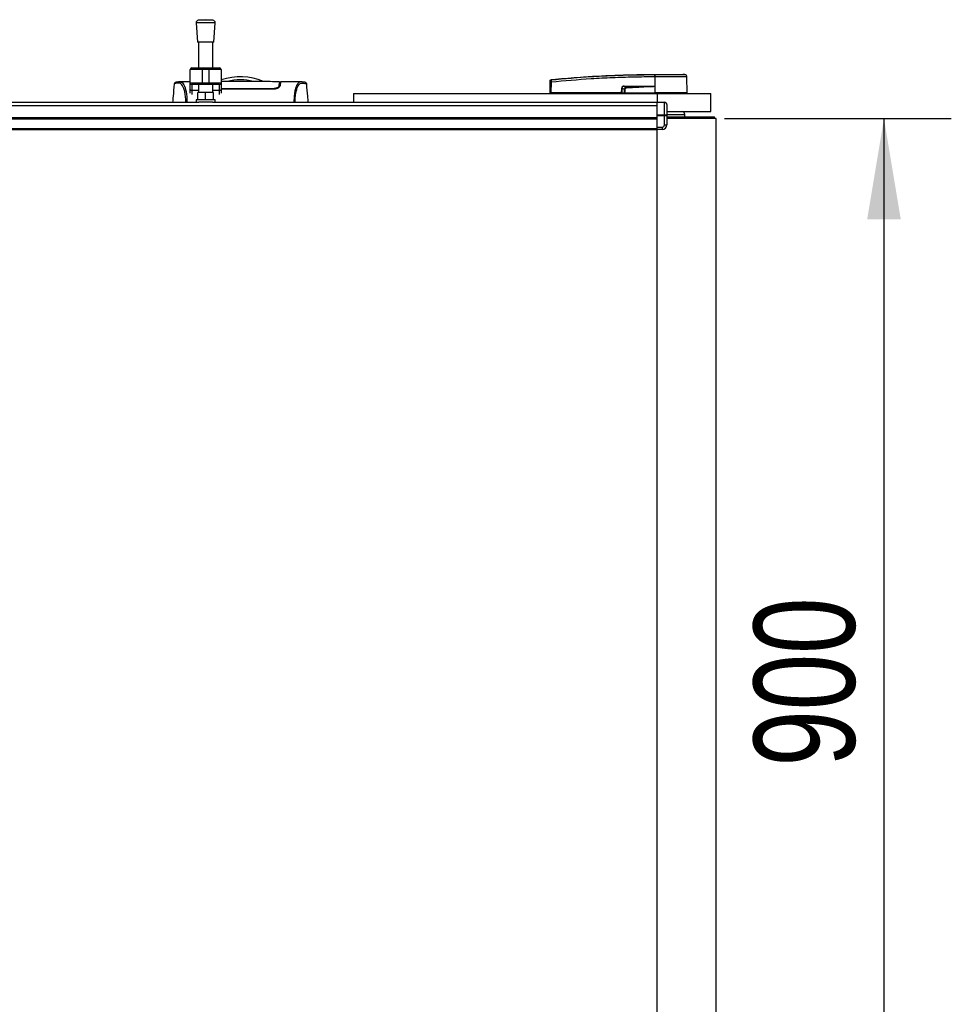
# Model space of a CAD drawing. Header units: millimetres. Extents: x 0 to 420, y 0 to 297.
# Tile 13 of 88: x 198 to 226, y 95 to 125. Entities that reach past the tile are written whole.
import ezdxf

# ---------------------------------------------------------------- set-up
doc = ezdxf.new("R2010")
doc.units = ezdxf.units.MM
doc.layers.add('QUOTE', color=174, linetype='Continuous')
doc.styles.add('SLDTEXTSTYLE3', font='TXT', dxfattribs={"width": 0.75})
doc.dimstyles.new('SLDDIMSTYLE0', dxfattribs={"dimtxt": 3, "dimasz": 3, "dimexe": 0, "dimexo": 0.0625, "dimgap": 0.75, "dimtad": 1, "dimlfac": 28.265046, "dimrnd": 1e-09, "dimzin": 12, "dimdsep": 46, "dimtxsty": 'SLDTEXTSTYLE3', "dimsah": 1, "dimcen": 0.09, "dimadec": 0, "dimazin": 3, "dimtfac": 1, "dimtdec": 3, "dimtofl": 0, "dimtmove": 0, "dimatfit": 3, "dimfxl": 0, "dimfrac": 2, "dimtolj": 1, "dimtzin": 12, "dimarcsym": 0})

# ---------------------------------------------------------------- blocks, each defined once
blk = doc.blocks.new('_D_1')
at = {"layer": 'QUOTE'}
for p, q in [((219.243, 121.718), (225.975, 121.718)), ((223.975, 121.718), (223.975, 89.876)), ((219.243, 89.876), (225.975, 89.876))]:
    blk.add_line(p, q, dxfattribs=at)
for points in [[(223.975, 121.718), (223.475, 118.718), (224.475, 118.718)], [(223.975, 89.876), (224.475, 92.876), (223.475, 92.876)]]:
    blk.add_solid(points, dxfattribs=at)
at = {"layer": 'QUOTE', "insert": (220.108, 102.472), "char_height": 3, "attachment_point": 1, "rotation": 90, "style": 'SLDTEXTSTYLE3'}
blk.add_mtext('900', dxfattribs=at)

msp = doc.modelspace()

# ---------------------------------------------------------------- linework, layer by layer
at = {"color": 7, "linetype": 'Continuous', "lineweight": 25}
for p, q in [((203.82802, 124.65146), (203.61016, 124.63483)), ((204.04589, 124.63483), (203.61016, 124.63483)), ((204.04589, 124.63483), (203.82802, 124.65146)), ((203.54499, 124.5589), (203.58921, 123.97925)), ((204.11106, 124.5589), (203.54499, 124.5589)), ((204.06683, 123.97925), (204.11106, 124.5589)), ((204.06683, 123.97925), (203.58921, 123.97925)), ((203.61575, 123.97925), (203.61575, 123.22114)), ((204.0403, 123.22114), (204.0403, 123.97925)), ((203.72188, 123.16807), (203.36809, 123.16807)), ((203.36809, 122.7789), (203.36809, 123.16807)), ((203.42116, 123.22114), (203.72188, 123.22114)), ((203.72188, 123.16807), (203.72188, 123.22114)), ((203.72188, 123.22114), (203.93416, 123.22114)), ((203.93416, 123.16807), (203.72188, 123.16807)), ((203.72188, 123.16807), (203.72188, 122.7789)), ((203.93416, 123.16807), (203.93416, 123.22114)), ((203.93416, 123.22114), (204.23489, 123.22114)), ((204.28795, 123.16807), (203.93416, 123.16807)), ((203.93416, 122.7789), (203.93416, 123.16807)), ((204.28795, 123.16807), (204.28795, 122.7789)), ((214.08776, 122.86993), (214.08774, 122.86992)), ((214.08776, 122.86993), (214.08888, 122.87004)), ((217.16919, 122.95196), (217.16345, 122.95196)), ((217.16919, 122.95196), (217.16884, 122.47817)), ((217.16924, 123.02655), (217.16929, 123.02655)), ((218.06007, 123.02169), (217.99854, 123.02655)), ((218.12747, 122.47817), (218.12334, 122.95194)), ((202.89677, 122.74343), (202.89664, 122.74327)), ((203.36809, 122.80518), (203.0643, 122.80518)), ((203.36809, 122.7789), (203.72188, 122.7789)), ((203.36809, 122.57523), (203.36809, 122.7789)), ((203.36809, 122.46922), (203.36809, 122.57523)), ((203.72188, 122.72583), (203.42116, 122.72583)), ((203.42116, 122.72583), (203.42116, 122.54479)), ((203.61575, 122.54479), (203.42116, 122.54479)), ((203.42116, 122.54479), (203.42116, 122.4255)), ((203.61575, 122.72583), (203.61575, 122.48561)), ((203.72188, 122.7789), (203.93416, 122.7789)), ((203.72188, 122.72583), (203.72188, 122.7789)), ((203.93416, 122.72583), (203.72188, 122.72583)), ((203.93416, 122.7789), (204.28795, 122.7789)), ((203.93416, 122.72583), (203.93416, 122.7789)), ((204.23489, 122.72583), (203.93416, 122.72583)), ((204.0403, 122.48561), (204.0403, 122.72583)), ((204.23489, 122.54479), (204.0403, 122.54479)), ((204.23489, 122.54479), (204.23489, 122.72583)), ((204.23489, 122.4255), (204.23489, 122.54479)), ((204.28795, 122.7789), (204.28795, 122.57523)), ((205.83329, 122.58349), (204.28795, 122.58349)), ((204.28795, 122.57523), (204.28795, 122.46922)), ((205.83329, 122.60193), (205.83329, 122.58366)), ((206.01527, 122.67903), (206.01492, 122.65334)), ((206.01557, 122.70137), (206.01527, 122.67903)), ((206.0171, 122.7576), (206.01707, 122.69056)), ((206.04742, 122.78749), (206.02238, 122.78749)), ((206.65677, 122.80518), (206.04772, 122.80518)), ((206.66137, 122.80484), (206.65677, 122.80484)), ((206.82395, 122.74343), (206.82407, 122.74327)), ((214.05915, 122.47817), (214.06192, 122.79497)), ((214.08784, 122.79497), (214.08508, 122.47817)), ((216.18364, 122.47817), (216.1842, 122.62099)), ((216.19082, 122.62099), (216.19026, 122.47817)), ((216.26545, 122.58219), (216.19082, 122.62099)), ((216.26142, 122.66974), (216.32362, 122.63741)), ((217.09168, 122.66974), (216.26142, 122.66974)), ((216.26187, 122.67889), (217.09214, 122.67889)), ((217.16696, 122.67463), (217.16698, 122.67267)), ((217.16698, 122.67267), (217.16867, 122.47817)), ((203.54499, 122.27334), (203.54499, 122.20258)), ((204.11106, 122.27334), (203.54499, 122.27334)), ((203.59806, 122.27334), (203.59806, 122.48561)), ((203.82802, 122.48561), (203.59806, 122.48561)), ((203.82802, 122.27334), (203.82802, 122.48561)), ((204.05799, 122.48561), (203.82802, 122.48561)), ((204.05799, 122.27334), (204.05799, 122.48561)), ((204.11106, 122.20258), (204.11106, 122.27334)), ((208.2214, 122.46048), (208.2214, 122.20258)), ((208.2214, 122.46048), (217.24314, 122.46048)), ((209.58277, 122.46137), (209.58277, 122.46048)), ((209.86543, 122.46048), (209.86543, 122.46137)), ((214.05915, 122.47817), (214.08508, 122.47817)), ((214.07638, 122.47817), (214.07669, 122.46048)), ((216.18364, 122.47817), (214.08508, 122.47817)), ((214.08638, 122.47817), (214.08641, 122.46048)), ((216.19026, 122.47817), (216.18364, 122.47817)), ((216.18503, 122.47817), (216.18506, 122.46048)), ((216.19026, 122.47817), (216.26913, 122.47817)), ((216.20248, 122.47817), (216.2027, 122.46048)), ((216.27184, 122.47817), (217.16867, 122.47817)), ((216.27739, 122.47817), (216.27752, 122.46048)), ((217.16884, 122.47817), (217.16867, 122.47817)), ((218.12747, 122.47817), (217.16884, 122.47817)), ((217.16956, 122.47817), (217.16958, 122.46048)), ((217.24314, 122.46048), (218.83522, 122.46048)), ((217.24314, 122.46048), (217.24314, 122.20258)), ((218.10994, 122.46048), (218.11025, 122.47817)), ((218.83522, 121.92979), (218.83522, 122.46048)), ((58.0359, 122.10569), (217.24314, 122.10569)), ((147.17546, 122.20258), (203.62086, 122.20258)), ((204.03519, 122.20258), (203.62086, 122.20258)), ((204.03519, 122.20258), (217.24314, 122.20258)), ((217.24314, 122.20258), (217.45542, 122.20258)), ((217.24314, 122.19222), (217.24314, 122.20258)), ((217.45542, 122.19222), (217.24314, 122.19222)), ((217.24314, 121.82377), (217.24314, 122.19222)), ((217.45542, 122.20258), (217.45542, 122.19222)), ((217.45542, 121.82377), (217.45542, 122.19222)), ((217.52618, 122.13182), (217.52618, 121.7841)), ((58.0359, 121.74265), (217.24314, 121.74265)), ((58.0359, 121.70727), (217.24314, 121.70727)), ((217.24314, 121.82377), (217.45542, 121.82377)), ((217.24314, 121.79875), (217.24314, 121.82377)), ((217.45542, 121.79875), (217.24314, 121.79875)), ((217.24314, 121.45961), (217.24314, 121.79875)), ((217.24314, 121.42423), (217.24314, 121.70727)), ((217.45542, 121.82377), (217.45542, 121.79875)), ((217.45542, 121.53037), (217.45542, 121.79875)), ((217.52618, 121.92979), (218.83522, 121.92979)), ((217.52618, 121.83545), (218.05687, 121.83545)), ((217.52618, 121.7841), (217.52618, 121.53037)), ((217.52618, 121.77058), (218.70024, 121.77058)), ((218.99442, 121.71752), (217.52618, 121.71752)), ((218.05687, 121.77058), (218.05687, 121.83545)), ((218.70024, 121.77058), (218.94135, 121.77058)), ((218.94135, 121.71752), (218.94135, 121.77058)), ((218.99442, 89.87607), (218.99442, 121.71752)), ((58.0359, 121.42423), (217.24314, 121.42423)), ((58.0359, 121.38885), (217.24314, 121.38885)), ((217.24314, 121.45961), (217.38466, 121.45961)), ((217.24314, 121.38885), (217.24314, 121.42423)), ((217.38466, 121.38885), (217.24314, 121.38885)), ((217.24314, 90.20473), (217.24314, 121.38885)), ((217.38466, 121.45961), (217.38466, 121.38885)), ((217.45542, 121.53037), (217.52618, 121.53037))]:
    msp.add_line(p, q, dxfattribs=at)
at = {"color": 7, "linetype": 'Continuous', "lineweight": 25, "flags": 128}
for points in [[(203.06942, 122.80511), (203.08665, 122.80387), (203.10356, 122.80017), (203.12189, 122.79115), (203.12663, 122.78761), (203.13309, 122.78189), (203.13887, 122.77589), (203.14041, 122.77415), (203.14085, 122.77365), (203.14098, 122.7735), (203.14103, 122.77344), (203.14104, 122.77342), (203.14105, 122.77342), (203.14105, 122.77341), (203.14105, 122.77341), (203.14105, 122.77341), (203.14105, 122.77341), (203.14105, 122.77341), (203.14105, 122.77341), (203.15991, 122.74859), (203.178, 122.71914), (203.19765, 122.67925), (203.21604, 122.63174), (203.23203, 122.57845), (203.24619, 122.51552), (203.25783, 122.44154), (203.26585, 122.35941), (203.26991, 122.27037), (203.26996, 122.20258)], [(203.42116, 122.54479), (203.41081, 122.54537), (203.40085, 122.54711), (203.39168, 122.54992), (203.38363, 122.5537), (203.37703, 122.55832), (203.37213, 122.56358), (203.36911, 122.56929), (203.36809, 122.57523)], [(204.28795, 122.57523), (204.28693, 122.56929), (204.28391, 122.56358), (204.27901, 122.55832), (204.27241, 122.5537), (204.26437, 122.54992), (204.25519, 122.54711), (204.24524, 122.54537), (204.23489, 122.54479)], [(217.09168, 122.66974), (217.13385, 122.67138), (217.16698, 122.67267)]]:
    msp.add_lwpolyline(points, dxfattribs=at)
at = {"color": 7, "linetype": 'Continuous', "lineweight": 25}
for centre, radius, start, end in [((203.61554, 124.56428), 0.07076, 94.362914, 184.362914), ((204.0405, 124.56428), 0.07076, 355.637086, 85.637086), ((203.42116, 123.16807), 0.05307, 90, 180), ((204.23489, 123.16807), 0.05307, 0, 90), ((204.86036, 121.18682), 1.76897, 67.268445, 108.879587), ((204.86036, 121.18682), 1.67778, 76.586674, 103.444717), ((214.0905, 122.83644), 0.02822, 96.104195, 179.384141), ((217.42922, 122.96691), 0.26619, 168.120168, 183.219012), ((218.60405, 122.85809), 1.44462, 173.303191, 173.496611), ((217.43499, 122.96673), 0.26621, 168.081743, 183.180073), ((218.05258, 122.95132), 0.07076, 0.500011, 83.923128), ((203.42116, 122.7789), 0.05307, 180, 270), ((204.23489, 122.7789), 0.05307, 270, 0), ((214.07488, 122.0117), 0.78337, 89.051899, 90.948101), ((216.18751, 123.5221), 0.90112, 269.78976, 270.21024), ((216.18858, 122.67793), 0.0733, 353.585658, 0.74759), ((191.88745, 121.45639), 24.46469, 2.731259, 2.766996), ((217.01884, 122.67793), 0.0733, 353.585658, 0.74759), ((217.45542, 122.13182), 0.07076, 0, 90), ((217.95899, 121.83545), 0.09788, 0, 74.548307), ((217.38466, 121.53037), 0.07076, 270, 0), ((217.38466, 121.53037), 0.14152, 270, 0)]:
    msp.add_arc(centre, radius, start, end, dxfattribs=at)
for centre, major_axis, ratio, start_param, end_param in [((216.30974, 122.58493), (0.1203, -0.05917), 0.60672542, 2.25200573, 3.42889257), ((216.30885, 122.58502), (0.11381, -0.05633), 0.5569608, 2.25321842, 3.43010526), ((216.35294, 122.5621), (0.08106, -0.04313), 0.77058227, 2.30113884, 3.47802567), ((216.35294, 122.56226), (0.07076, -0.0374), 0.66301777, 2.29905058, 3.47593741), ((217.45542, 122.13182), (0.07076, 0), 0.85355339, 0, 1.57079633), ((217.45542, 121.7841), (0.07076, 0), 0.56066017, 0, 1.57079633), ((217.45542, 121.7841), (0.07076, 0), 0.20710678, 0, 1.57079633)]:
    msp.add_ellipse(centre, major_axis=major_axis, ratio=ratio, start_param=start_param, end_param=end_param, dxfattribs=at)
for points, knots in [([(206.01738, 122.80459), (205.92547, 122.80727), (205.73751, 122.81276), (205.45196, 122.81344), (205.15949, 122.8133), (204.83236, 122.81282), (204.54103, 122.81335), (204.3499, 122.81286), (204.28795, 122.81271)], [0, 0, 0, 0, 0.16231753, 0.33197848, 0.50006744, 0.66750147, 0.89224742, 1, 1, 1, 1]), ([(214.06192, 122.79497), (214.06193, 122.79665), (214.06199, 122.80306), (214.06208, 122.81393), (214.06218, 122.82551), (214.06226, 122.83397), (214.06227, 122.83582), (214.06228, 122.83674)], [0, 0, 0, 0, 0.08210774, 0.31165455, 0.54070711, 0.77036972, 1, 1, 1, 1]), ([(214.06228, 122.83674), (214.0623, 122.83878), (214.06232, 122.84155), (214.06233, 122.84192), (214.06233, 122.84202)], [0, 0, 0, 0, 0.73657409, 1, 1, 1, 1]), ([(214.06233, 122.84202), (214.06237, 122.843), (214.06254, 122.8472), (214.06472, 122.85445), (214.0704, 122.86229), (214.07834, 122.86801), (214.0846, 122.86929), (214.08774, 122.86992)], [0, 0, 0, 0, 0.071606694, 0.306811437, 0.537874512, 0.76893725, 1, 1, 1, 1]), ([(214.0875, 122.8645), (214.0873, 122.86294), (214.08689, 122.85981), (214.08674, 122.84572), (214.08695, 122.82648), (214.08739, 122.8084), (214.08775, 122.79777), (214.08784, 122.79497)], [0, 0, 0, 0, 0.229688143, 0.459596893, 0.688779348, 0.91808895, 1, 1, 1, 1]), ([(214.0875, 122.8645), (214.4859, 122.90085), (215.09312, 122.95627), (215.91134, 122.99703), (216.54016, 123.01863), (216.9587, 123.01861), (217.16873, 123.02171), (217.16873, 123.02171)], [0, 0, 0, 0, 0.38876695, 0.59252789, 0.79628932, 0.99999932, 1, 1, 1, 1]), ([(214.08774, 122.86992), (214.08772, 122.86982), (214.08765, 122.86944), (214.08756, 122.86659), (214.0875, 122.8645)], [0, 0, 0, 0, 0.26388418, 1, 1, 1, 1]), ([(214.08776, 122.86993), (214.09965, 122.87113), (214.17299, 122.87858), (214.49481, 122.90999), (215.15601, 122.964), (216.10998, 123.01591), (216.81601, 123.023), (217.16924, 123.02655)], [0, 0, 0, 0, 0.01170126, 0.07220884, 0.31419353, 0.65688711, 1, 1, 1, 1]), ([(217.16345, 122.95196), (216.95435, 122.95066), (216.53615, 122.94805), (215.90903, 122.92758), (215.09213, 122.88653), (214.4858, 122.83125), (214.08784, 122.79497)], [0, 0, 0, 0, 0.20362021, 0.40724063, 0.61094774, 1, 1, 1, 1]), ([(217.16873, 123.02171), (217.16873, 123.02171), (217.17066, 123.02171), (217.17259, 123.02171), (217.17452, 123.02171)], [0, 0, 0, 0, 0.00036549, 1, 1, 1, 1]), ([(218.12334, 122.95194), (218.12099, 122.95195), (218.11622, 122.95197), (218.07785, 122.95197), (218.01713, 122.95193), (217.93461, 122.95196), (217.83175, 122.95197), (217.71315, 122.95192), (217.58008, 122.95197), (217.443, 122.95195), (217.30419, 122.95195), (217.21454, 122.95196), (217.16919, 122.95196)], [0, 0, 0, 0, 0.10046502, 0.20384345, 0.30430944, 0.40768894, 0.50815524, 0.61153497, 0.71200234, 0.81538328, 0.9066108, 1, 1, 1, 1]), ([(217.16929, 123.02655), (217.22182, 123.02655), (217.32703, 123.02655), (217.48201, 123.02655), (217.62607, 123.02655), (217.75417, 123.02655), (217.85968, 123.02655), (217.9384, 123.02655), (217.98927, 123.02655), (217.99545, 123.02655), (217.99854, 123.02655)], [0, 0, 0, 0, 0.12488045, 0.25013958, 0.37464939, 0.49981249, 0.62476421, 0.74955772, 0.87492377, 1, 1, 1, 1]), ([(217.17452, 123.02171), (217.21611, 123.0217), (217.2993, 123.02169), (217.42753, 123.0217), (217.55517, 123.0217), (217.67831, 123.02167), (217.78883, 123.0217), (217.88415, 123.0217), (217.96103, 123.02169), (218.01747, 123.02172), (218.05322, 123.02168), (218.05779, 123.02168), (218.06007, 123.02169)], [0, 0, 0, 0, 0.09230362, 0.18460708, 0.28653845, 0.3884688, 0.49039805, 0.59232883, 0.69424704, 0.79616636, 0.8980845, 1, 1, 1, 1]), ([(202.89249, 122.74364), (202.88184, 122.62167), (202.86608, 122.44131), (202.85028, 122.26096), (202.84517, 122.20258)], [0, 0, 0, 0, 0.676260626, 1, 1, 1, 1]), ([(203.06952, 122.80512), (203.05404, 122.80458), (203.02147, 122.80345), (202.98166, 122.7972), (202.95185, 122.79231), (202.9325, 122.78897), (202.92243, 122.78587), (202.90351, 122.77715), (202.89585, 122.75367), (202.89246, 122.74326)], [0, 0, 0, 0, 0.14962216, 0.31480836, 0.49545182, 0.64108218, 0.78518854, 0.90475494, 1, 1, 1, 1]), ([(203.2361, 122.20258), (203.23623, 122.2214), (203.23657, 122.27032), (203.23247, 122.3444), (203.2243, 122.42274), (203.21238, 122.49248), (203.19757, 122.55334), (203.17506, 122.62266), (203.14332, 122.68847), (203.10439, 122.74348), (203.06481, 122.76796), (203.00542, 122.76839), (202.94202, 122.75908), (202.89765, 122.7508), (202.89702, 122.74552), (202.89677, 122.74343)], [0, 0, 0, 0, 0.02211923, 0.05748668, 0.09273163, 0.1282609, 0.16371429, 0.19948967, 0.27072504, 0.34264807, 0.41337919, 0.48551151, 0.67983447, 0.87307589, 1, 1, 1, 1]), ([(203.0643, 122.80486), (203.0658, 122.80505), (203.06735, 122.80526), (203.06934, 122.80511), (203.06942, 122.80511)], [0, 0, 0, 0, 0.96013712, 1, 1, 1, 1]), ([(205.83329, 122.60192), (205.76652, 122.60189), (205.43268, 122.60174), (204.91757, 122.60137), (204.46922, 122.60165), (204.28795, 122.60176)], [0, 0, 0, 0, 0.12961972, 0.64809859, 1, 1, 1, 1]), ([(206.01557, 122.70137), (206.01299, 122.69135), (206.00781, 122.67127), (205.97073, 122.63915), (205.91999, 122.61452), (205.87028, 122.60315), (205.84283, 122.60224), (205.83329, 122.60192)], [0, 0, 0, 0, 0.24096485, 0.48337497, 0.7285961, 0.90568571, 1, 1, 1, 1]), ([(206.04409, 122.70122), (206.04087, 122.68954), (206.03444, 122.6662), (205.99099, 122.62808), (205.93234, 122.59854), (205.87522, 122.58494), (205.84399, 122.58386), (205.83329, 122.58349)], [0, 0, 0, 0, 0.24267004, 0.4850883, 0.73180572, 0.90817203, 1, 1, 1, 1]), ([(205.98204, 122.62646), (205.99218, 122.63493), (206.0148, 122.65378), (206.0185, 122.67199), (206.02054, 122.68203)], [0, 0, 0, 0, 0.44865939, 1, 1, 1, 1]), ([(206.01527, 122.67903), (206.01539, 122.68735), (206.01562, 122.70399), (206.01589, 122.71982), (206.01603, 122.72774)], [0, 0, 0, 0, 0.49955274, 1, 1, 1, 1]), ([(206.01738, 122.8053), (206.01738, 122.80509), (206.01737, 122.80464), (206.01726, 122.79838), (206.01689, 122.77677), (206.0163, 122.74319), (206.01579, 122.71408), (206.01557, 122.70137)], [0, 0, 0, 0, 0.19851654, 0.40682671, 0.6188004, 0.83361426, 1, 1, 1, 1]), ([(206.01599, 122.68874), (206.01617, 122.70488), (206.01639, 122.72518), (206.01666, 122.74964), (206.01673, 122.75598), (206.01677, 122.75894)], [0, 0, 0, 0, 0.6736969, 0.84772982, 1, 1, 1, 1]), ([(206.0171, 122.7576), (206.0171, 122.76205), (206.0171, 122.76778), (206.01711, 122.7718), (206.01711, 122.7727)], [0, 0, 0, 0, 0.77695019, 1, 1, 1, 1]), ([(206.02054, 122.68203), (206.02102, 122.70933), (206.02162, 122.74388), (206.02183, 122.75581), (206.02187, 122.75832)], [0, 0, 0, 0, 0.78995763, 1, 1, 1, 1]), ([(206.02125, 122.7886), (206.02947, 122.78877), (206.0448, 122.78909), (206.04642, 122.78945), (206.04718, 122.78962)], [0, 0, 0, 0, 0.53619641, 1, 1, 1, 1]), ([(206.04772, 122.80503), (206.04772, 122.80508), (206.04774, 122.80562), (206.04768, 122.80401), (206.04745, 122.79759), (206.04667, 122.77517), (206.04552, 122.74191), (206.04452, 122.71346), (206.04409, 122.70122)], [0, 0, 0, 0, 0.02175985, 0.22405071, 0.42672984, 0.63314278, 0.8422428, 1, 1, 1, 1]), ([(206.65677, 122.80484), (206.65268, 122.8049), (206.63884, 122.80511), (206.6123, 122.80168), (206.58665, 122.78293), (206.56708, 122.75793), (206.55501, 122.74023), (206.54215, 122.7187), (206.52876, 122.6927), (206.51609, 122.66329), (206.50512, 122.63366), (206.49646, 122.60676), (206.48842, 122.57809), (206.48101, 122.54766), (206.47195, 122.50394), (206.46219, 122.44247), (206.45429, 122.36024), (206.45022, 122.27934), (206.45059, 122.22528), (206.45074, 122.20258)], [0, 0, 0, 0, 0.05133835, 0.17404692, 0.29837343, 0.34433075, 0.39410063, 0.4348364, 0.48942754, 0.54799346, 0.58497075, 0.62376015, 0.65947892, 0.69416492, 0.73112998, 0.80292428, 0.87615203, 0.94800757, 1, 1, 1, 1]), ([(206.48462, 122.20258), (206.48449, 122.2214), (206.48415, 122.27032), (206.48825, 122.3444), (206.49641, 122.42274), (206.50834, 122.49248), (206.52315, 122.55334), (206.54565, 122.62266), (206.5774, 122.68847), (206.61632, 122.74348), (206.6559, 122.76796), (206.7153, 122.76839), (206.7787, 122.75908), (206.82306, 122.7508), (206.8237, 122.74552), (206.82395, 122.74343)], [0, 0, 0, 0, 0.02211923, 0.05748668, 0.09273163, 0.1282609, 0.16371429, 0.19948967, 0.27072504, 0.34264807, 0.41337919, 0.48551151, 0.67983447, 0.87307589, 1, 1, 1, 1]), ([(206.82826, 122.74326), (206.82486, 122.75367), (206.81721, 122.77715), (206.79829, 122.78587), (206.78821, 122.78897), (206.76886, 122.79231), (206.73906, 122.7972), (206.69925, 122.80345), (206.66668, 122.80458), (206.6512, 122.80512)], [0, 0, 0, 0, 0.09524506, 0.21481146, 0.35891782, 0.50454818, 0.68519164, 0.85037784, 1, 1, 1, 1]), ([(206.87554, 122.20258), (206.87043, 122.26096), (206.85464, 122.44131), (206.83888, 122.62166), (206.82822, 122.74364)], [0, 0, 0, 0, 0.32371368, 1, 1, 1, 1]), ([(216.26545, 122.58219), (216.26753, 122.5822), (216.27123, 122.58221), (216.2759, 122.5822), (216.27796, 122.58219)], [0, 0, 0, 0, 0.56, 1, 1, 1, 1]), ([(216.26913, 122.47817), (216.268, 122.49757), (216.26597, 122.53218), (216.26561, 122.56692), (216.26545, 122.58219)], [0, 0, 0, 0, 0.56058603, 1, 1, 1, 1]), ([(216.27796, 122.58219), (216.27742, 122.56276), (216.27644, 122.52802), (216.27325, 122.49342), (216.27184, 122.47817)], [0, 0, 0, 0, 0.55939227, 1, 1, 1, 1]), ([(216.32362, 122.63741), (216.46697, 122.64388), (216.72298, 122.65545), (216.97902, 122.66538), (217.09168, 122.66974)], [0, 0, 0, 0, 0.55997408, 1, 1, 1, 1]), ([(217.16698, 122.67267), (217.00974, 122.66217), (216.72898, 122.64342), (216.44798, 122.62866), (216.32435, 122.62217)], [0, 0, 0, 0, 0.56002694, 1, 1, 1, 1]), ([(217.09214, 122.67889), (217.09937, 122.67882), (217.12078, 122.67861), (217.14597, 122.67868), (217.16344, 122.67531), (217.16696, 122.67463)], [0, 0, 0, 0, 0.28926734, 0.85682964, 1, 1, 1, 1]), ([(216.26913, 122.47817), (216.26938, 122.47817), (216.26995, 122.47817), (216.27091, 122.47817), (216.27159, 122.47817), (216.27184, 122.47817)], [0, 0, 0, 0, 0.31939567, 0.74819126, 1, 1, 1, 1])]:
    msp.add_open_spline(points, degree=3, knots=knots, dxfattribs=at)

# ---------------------------------------------------------------- dimensions: what is measured, and where the dimension line sits
at = {"layer": 'QUOTE'}
dim = msp.add_linear_dim(base=(221.59385, 89.87607), p1=(217.24314, 121.71752), p2=(217.24314, 89.87607), angle=90, dimstyle='SLDDIMSTYLE0', dxfattribs=at)
dim.commit()
dim.dimension.update_dxf_attribs({"geometry": '_D_1', "text_midpoint": (221.59385, 105.79679), "dimtype": 160})

doc.saveas('drawing.dxf')
